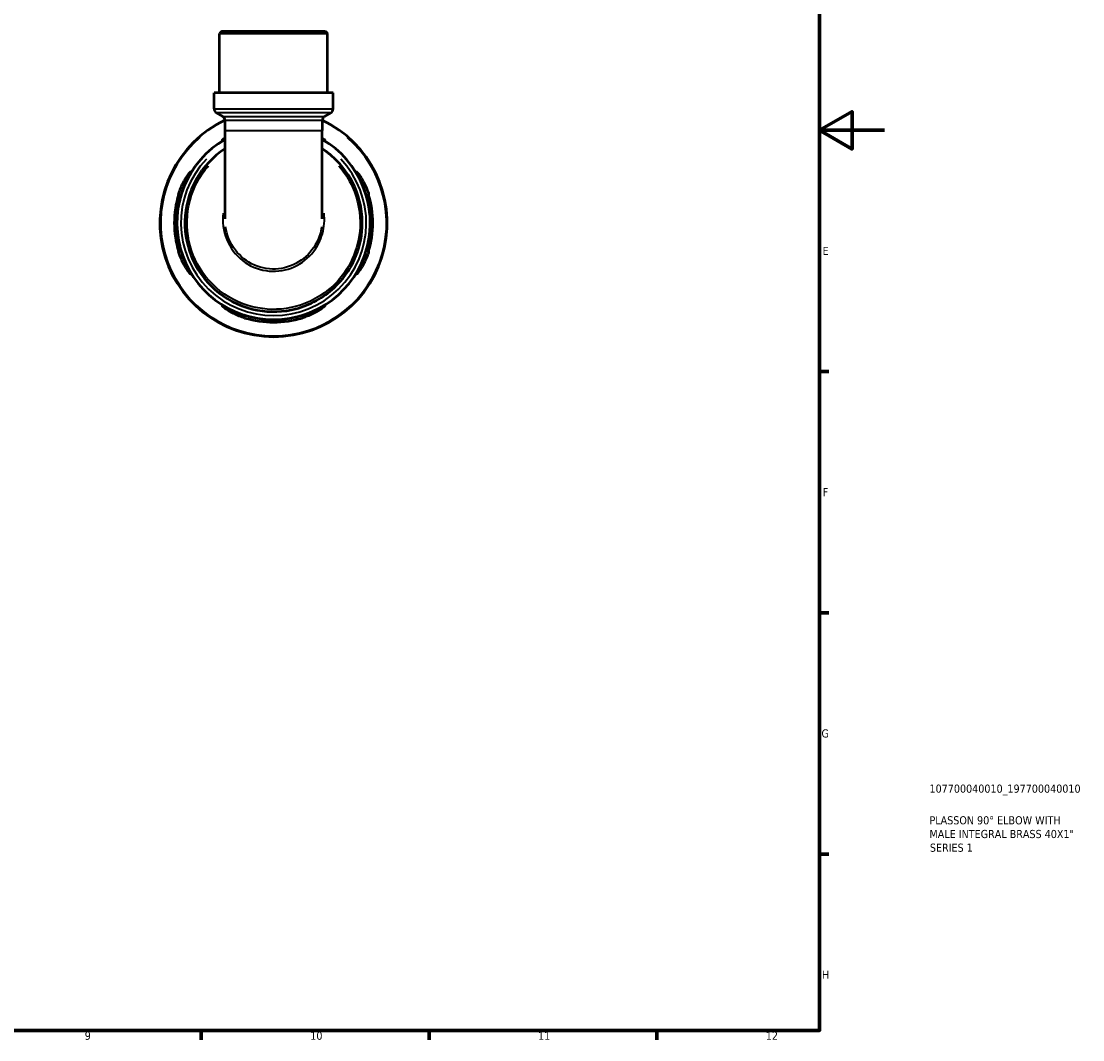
# Model space of a CAD drawing. Header units: millimetres. Extents: x 0 to 902, y 0 to 823.
# Tile 5 of 6: x 575 to 902, y 17 to 331. Entities that reach past the tile are written whole.
import ezdxf

# ---------------------------------------------------------------- set-up
doc = ezdxf.new("R2010")
doc.units = ezdxf.units.MM
for name, color, linetype, lineweight in [('Border (ISO)', 7, 'Continuous', 70), ('Title (ISO)', 7, 'Continuous', 50), ('Visible (ISO)', 7, 'Continuous', 50), ('Visible Narrow (ISO)', 7, 'Continuous', 35)]:
    doc.layers.add(name, color=color, linetype=linetype, lineweight=lineweight)
doc.styles.add('Note Text (ISO)', font='tahoma.ttf')

# ---------------------------------------------------------------- blocks, each defined once
blk = doc.blocks.new('Borders Default Border')
at = {"layer": 'Border (ISO)'}
for p, q in [((821, 222.75), (823.9, 222.75)), ((821, 148.5), (823.9, 148.5)), ((821, 74.25), (823.9, 74.25)), ((630.75, 20), (630.75, 17.1)), ((700.83, 20), (700.83, 17.1)), ((770.92, 20), (770.92, 17.1))]:
    blk.add_line(p, q, dxfattribs=at)
at = {"layer": 'Border (ISO)', "flags": 128}
for points in [[(20, 20), (20, 574), (821, 574), (821, 20), (20, 20)], [(841, 297), (821, 297), (831, 302.77), (831, 291.23), (821, 297)]]:
    blk.add_lwpolyline(points, dxfattribs=at)
at = {"layer": 'Border (ISO)', "color": 232, "true_color": 0xca0064, "char_height": 2.5, "attachment_point": 7, "style": 'Note Text (ISO)'}
for s, insert in [('E', (821.94, 258.63)), ('F', (822, 184.38)), ('G', (821.61, 110.08)), ('H', (821.74, 35.88)), ('9', (594.88, 17.05)), ('10', (664.29, 17.05)), ('11', (734.37, 17.1)), ('12', (804.46, 17.1))]:
    blk.add_mtext(s, dxfattribs=dict(at, insert=insert))
blk = doc.blocks.new('Title Blocks ISO')
at = {"layer": 'Title (ISO)', "color": 232, "true_color": 0xca0064, "style": 'Note Text (ISO)'}
for tag, p in [('PART_NUMBER_001', (33.84, 73.14)), ('DESCRIPTION_001', (33.84, 63.4)), ('DESCRIPTION_002', (33.84, 59.18)), ('DESCRIPTION_003', (33.96, 54.97))]:
    blk.add_attdef(tag, p, '', height=2.5, dxfattribs=at)

msp = doc.modelspace()

# ---------------------------------------------------------------- linework, layer by layer
at = {"layer": 'Visible (ISO)'}
for p, q in [((637.075, 327.491), (636.375, 326.791)), ((669.624, 326.791), (636.375, 326.791)), ((636.375, 308.491), (636.375, 326.791)), ((637.075, 327.491), (668.924, 327.491)), ((668.924, 327.491), (669.624, 326.791)), ((669.624, 308.491), (669.624, 326.791)), ((671.286, 308.491), (634.712, 308.491)), ((634.712, 303.6), (634.712, 308.491)), ((671.286, 303.6), (671.286, 308.491)), ((637.337, 301.276), (635.412, 302.387)), ((668.661, 301.276), (670.586, 302.387)), ((638.037, 300.063), (638.037, 296.956)), ((667.961, 300.063), (667.961, 296.956)), ((638.037, 296.956), (638.037, 269.732)), ((667.961, 269.732), (667.961, 296.956))]:
    msp.add_line(p, q, dxfattribs=at)
for centre, radius, start, end in [((636.112, 303.6), 1.4, 180, 240), ((636.637, 300.063), 1.4, 0, 60), ((669.361, 300.063), 1.4, 120, 180), ((669.886, 303.6), 1.4, 300, 0), ((652.999, 268.491), 35, 115.31118, 64.68882), ((652.999, 268.491), 29.75, 120.19378, 59.80622), ((652.999, 268.491), 30.55, 163.25852, 196.74148), ((652.999, 268.491), 29.752, 162.79549, 197.20451), ((652.999, 268.491), 29.752, 342.79549, 17.20451), ((652.999, 268.491), 30.55, 343.25852, 16.74148), ((652.999, 268.491), 29.752, 252.79549, 287.20451), ((652.999, 268.491), 30.55, 253.25852, 286.74148)]:
    msp.add_arc(centre, radius, start, end, dxfattribs=at)
for points, knots in [([(638.037, 294.285), (637.855, 294.192), (637.7, 294.114), (637.367, 293.959), (637.243, 293.917), (637.174, 293.957), (637.232, 294.04), (637.517, 294.314), (637.743, 294.503), (638.037, 294.722)], [-1.65826948, -1.65826948, -1.65826948, -1.65826948, -1.53912387, -1.53912387, -1.34427752, -1.34427752, -1.14709086, -1.14709086, -0.94898975, -0.94898975, -0.94898975, -0.94898975]), ([(667.961, 294.722), (668.197, 294.547), (668.388, 294.391), (668.709, 294.104), (668.803, 293.995), (668.796, 293.912), (668.706, 293.932), (668.393, 294.067), (668.2, 294.164), (667.961, 294.285)], [-1.66670164, -1.66670164, -1.66670164, -1.66670164, -1.50821024, -1.50821024, -1.30500689, -1.30500689, -1.11334625, -1.11334625, -0.95701013, -0.95701013, -0.95701013, -0.95701013]), ([(638.037, 291.326), (638.01, 291.308), (637.983, 291.29), (634.355, 288.895), (631.331, 285.65), (627.016, 277.988), (625.799, 273.539), (625.618, 264.888), (626.505, 260.696), (630.084, 253.051), (632.814, 249.622), (639.609, 244.304), (643.697, 242.457), (651.92, 240.921), (656.016, 241.065), (664.27, 243.218), (668.356, 245.471), (674.247, 250.988), (676.355, 253.919), (679.267, 260.289), (680.099, 263.712), (680.476, 271.482), (679.643, 275.843), (676.367, 283.06), (674.218, 286.043), (670.453, 289.539), (669.242, 290.485), (667.96, 291.324)], [-7.2739401, -7.2739401, -7.2739401, -7.2739401, -7.2703732, -7.2703732, -6.7961887, -6.7961887, -6.3041317, -6.3041317, -5.8452696, -5.8452696, -5.3764533, -5.3764533, -4.8970983, -4.8970983, -4.4572706, -4.4572706, -3.9597629, -3.9597629, -3.5703453, -3.5703453, -3.1901002, -3.1901002, -2.7154759, -2.7154759, -2.3191847, -2.3191847, -2.1508521, -2.1508521, -2.1508521, -2.1508521]), ([(623.744, 277.291), (623.856, 277.663), (623.978, 278.032), (624.427, 279.274), (624.793, 280.104), (625.575, 281.637), (625.993, 282.33), (626.706, 283.389), (627.01, 283.78), (627.387, 284.201), (627.495, 284.295), (627.578, 284.288), (627.558, 284.198), (627.393, 283.816), (627.225, 283.491), (626.736, 282.543), (626.393, 281.868), (625.673, 280.299), (625.298, 279.395), (624.826, 278.062), (624.699, 277.678), (624.579, 277.291)], [-2.480382, -2.480382, -2.480382, -2.480382, -2.3632864, -2.3632864, -2.0797682, -2.0797682, -1.7797913, -1.7797913, -1.5082102, -1.5082102, -1.3050069, -1.3050069, -1.1133462, -1.1133462, -0.8807716, -0.8807716, -0.5859506, -0.5859506, -0.278928, -0.278928, -0.1569413, -0.1569413, -0.1569413, -0.1569413]), ([(681.419, 277.291), (681.33, 277.581), (681.236, 277.869), (680.848, 278.999), (680.528, 279.81), (679.828, 281.411), (679.449, 282.175), (678.888, 283.27), (678.685, 283.657), (678.467, 284.124), (678.425, 284.247), (678.465, 284.316), (678.548, 284.259), (678.861, 283.933), (679.122, 283.612), (679.807, 282.645), (680.254, 281.935), (681.096, 280.342), (681.493, 279.469), (681.988, 278.13), (682.127, 277.712), (682.254, 277.291)], [-2.4578268, -2.4578268, -2.4578268, -2.4578268, -2.3666352, -2.3666352, -2.0973585, -2.0973585, -1.7850668, -1.7850668, -1.5391239, -1.5391239, -1.3442775, -1.3442775, -1.1470909, -1.1470909, -0.8924186, -0.8924186, -0.5700865, -0.5700865, -0.2686379, -0.2686379, -0.135989, -0.135989, -0.135989, -0.135989]), ([(624.579, 259.691), (624.669, 259.402), (624.763, 259.113), (625.15, 257.983), (625.471, 257.172), (626.17, 255.572), (626.55, 254.808), (627.11, 253.712), (627.313, 253.326), (627.531, 252.859), (627.573, 252.736), (627.534, 252.666), (627.45, 252.724), (627.137, 253.05), (626.876, 253.371), (626.191, 254.338), (625.744, 255.047), (624.903, 256.641), (624.505, 257.513), (624.011, 258.853), (623.871, 259.27), (623.744, 259.691)], [-2.4578268, -2.4578268, -2.4578268, -2.4578268, -2.3666352, -2.3666352, -2.0973585, -2.0973585, -1.7850668, -1.7850668, -1.5391239, -1.5391239, -1.3442775, -1.3442775, -1.1470909, -1.1470909, -0.8924186, -0.8924186, -0.5700865, -0.5700865, -0.2686379, -0.2686379, -0.135989, -0.135989, -0.135989, -0.135989]), ([(682.254, 259.691), (682.142, 259.32), (682.02, 258.951), (681.572, 257.709), (681.205, 256.878), (680.423, 255.345), (680.006, 254.652), (679.292, 253.594), (678.988, 253.203), (678.612, 252.781), (678.503, 252.688), (678.42, 252.695), (678.44, 252.784), (678.605, 253.166), (678.774, 253.491), (679.262, 254.44), (679.606, 255.114), (680.325, 256.684), (680.701, 257.588), (681.172, 258.92), (681.3, 259.305), (681.419, 259.691)], [-2.480382, -2.480382, -2.480382, -2.480382, -2.3632864, -2.3632864, -2.0797682, -2.0797682, -1.7797913, -1.7797913, -1.5082102, -1.5082102, -1.3050069, -1.3050069, -1.1133462, -1.1133462, -0.8807716, -0.8807716, -0.5859506, -0.5859506, -0.278928, -0.278928, -0.1569413, -0.1569413, -0.1569413, -0.1569413]), ([(644.199, 239.236), (643.828, 239.348), (643.459, 239.47), (642.217, 239.919), (641.386, 240.285), (639.853, 241.067), (639.16, 241.485), (638.101, 242.199), (637.71, 242.502), (637.289, 242.879), (637.196, 242.987), (637.203, 243.07), (637.292, 243.051), (637.674, 242.885), (637.999, 242.717), (638.948, 242.229), (639.622, 241.885), (641.191, 241.165), (642.096, 240.79), (643.428, 240.318), (643.813, 240.191), (644.199, 240.071)], [-2.480382, -2.480382, -2.480382, -2.480382, -2.3632864, -2.3632864, -2.0797682, -2.0797682, -1.7797913, -1.7797913, -1.5082102, -1.5082102, -1.3050069, -1.3050069, -1.1133462, -1.1133462, -0.8807716, -0.8807716, -0.5859506, -0.5859506, -0.278928, -0.278928, -0.1569413, -0.1569413, -0.1569413, -0.1569413]), ([(661.799, 240.071), (662.089, 240.161), (662.377, 240.255), (663.507, 240.642), (664.318, 240.963), (665.918, 241.662), (666.683, 242.042), (667.778, 242.602), (668.164, 242.806), (668.632, 243.023), (668.755, 243.066), (668.824, 243.026), (668.767, 242.942), (668.441, 242.629), (668.12, 242.368), (667.152, 241.683), (666.443, 241.236), (664.849, 240.395), (663.977, 239.998), (662.638, 239.503), (662.22, 239.363), (661.799, 239.236)], [-2.4578268, -2.4578268, -2.4578268, -2.4578268, -2.3666352, -2.3666352, -2.0973585, -2.0973585, -1.7850668, -1.7850668, -1.5391239, -1.5391239, -1.3442775, -1.3442775, -1.1470909, -1.1470909, -0.8924186, -0.8924186, -0.5700865, -0.5700865, -0.2686379, -0.2686379, -0.135989, -0.135989, -0.135989, -0.135989])]:
    msp.add_open_spline(points, degree=3, knots=knots, dxfattribs=at)
at = {"layer": 'Visible Narrow (ISO)'}
for p, q in [((634.937, 303.6), (671.061, 303.6)), ((670.37, 302.387), (635.629, 302.387)), ((637.53, 301.276), (668.468, 301.276)), ((667.777, 300.063), (638.221, 300.063)), ((638.221, 296.956), (667.777, 296.956)), ((623.786, 277.291), (624.537, 277.291)), ((681.461, 277.291), (682.212, 277.291)), ((624.537, 259.691), (623.786, 259.691)), ((682.212, 259.691), (681.461, 259.691)), ((644.199, 239.278), (644.199, 240.029)), ((661.799, 240.029), (661.799, 239.278))]:
    msp.add_line(p, q, dxfattribs=at)
for radius, start, end in [(34.74, 130.95997, 49.04003), (28.525, 136.47259, 43.52741)]:
    msp.add_arc((652.999, 268.491), radius, start, end, dxfattribs=at)
for points, knots in [([(673.031, 286.093), (674.755, 284.119), (676.188, 281.892), (679, 275.662), (679.804, 271.406), (679.425, 263.829), (678.609, 260.493), (675.764, 254.286), (673.708, 251.431), (667.964, 246.058), (663.981, 243.864), (655.939, 241.768), (651.948, 241.628), (643.936, 243.123), (639.952, 244.922), (633.327, 250.101), (630.665, 253.44), (627.168, 260.889), (626.298, 264.976), (626.461, 273.414), (627.638, 277.757), (630.678, 283.183), (631.752, 284.7), (632.969, 286.091)], [2.4206043, 2.4206043, 2.4206043, 2.4206043, 2.7154759, 2.7154759, 3.1901002, 3.1901002, 3.5703453, 3.5703453, 3.9597629, 3.9597629, 4.4572706, 4.4572706, 4.8970983, 4.8970983, 5.3764533, 5.3764533, 5.8452696, 5.8452696, 6.3041317, 6.3041317, 6.7961887, 6.7961887, 7.0041891, 7.0041891, 7.0041891, 7.0041891]), ([(637.47, 271.516), (637.327, 270.189), (637.337, 268.846), (637.872, 264.71), (638.97, 261.991), (642.289, 257.651), (644.417, 255.971), (649.26, 253.849), (651.975, 253.426), (657.213, 253.982), (659.731, 254.932), (663.978, 257.916), (665.711, 259.936), (667.826, 264.128), (668.401, 266.201), (668.66, 269.374), (668.644, 270.451), (668.53, 271.516)], [-1.66379, -1.66379, -1.66379, -1.66379, -1.4148847, -1.4148847, -0.8859604, -0.8859604, -0.3954547, -0.3954547, 0.1010581, 0.1010581, 0.5878024, 0.5878024, 1.0699054, 1.0699054, 1.4638141, 1.4638141, 1.6637626, 1.6637626, 1.6637626, 1.6637626]), ([(667.785, 267.34), (667.537, 265.675), (667.028, 264.051), (665.156, 260.341), (663.498, 258.408), (659.436, 255.55), (657.029, 254.642), (652.02, 254.11), (649.424, 254.514), (644.792, 256.545), (642.757, 258.154), (639.637, 262.237), (638.6, 264.737), (638.213, 267.339)], [-1.3965961, -1.3965961, -1.3965961, -1.3965961, -1.0699054, -1.0699054, -0.5878024, -0.5878024, -0.1010581, -0.1010581, 0.3954547, 0.3954547, 0.8859604, 0.8859604, 1.3966155, 1.3966155, 1.3966155, 1.3966155])]:
    msp.add_open_spline(points, degree=3, knots=knots, dxfattribs=at)

# ---------------------------------------------------------------- block references
msp.add_blockref('Borders Default Border', (0, 0))
msp.add_blockref('Title Blocks ISO', (821, 20)).add_auto_attribs({'PART_NUMBER_001': '107700040010_197700040010', 'DESCRIPTION_001': 'PLASSON 90° ELBOW WITH', 'DESCRIPTION_002': 'MALE INTEGRAL BRASS 40X1"', 'DESCRIPTION_003': 'SERIES 1'})

doc.saveas('drawing.dxf')
